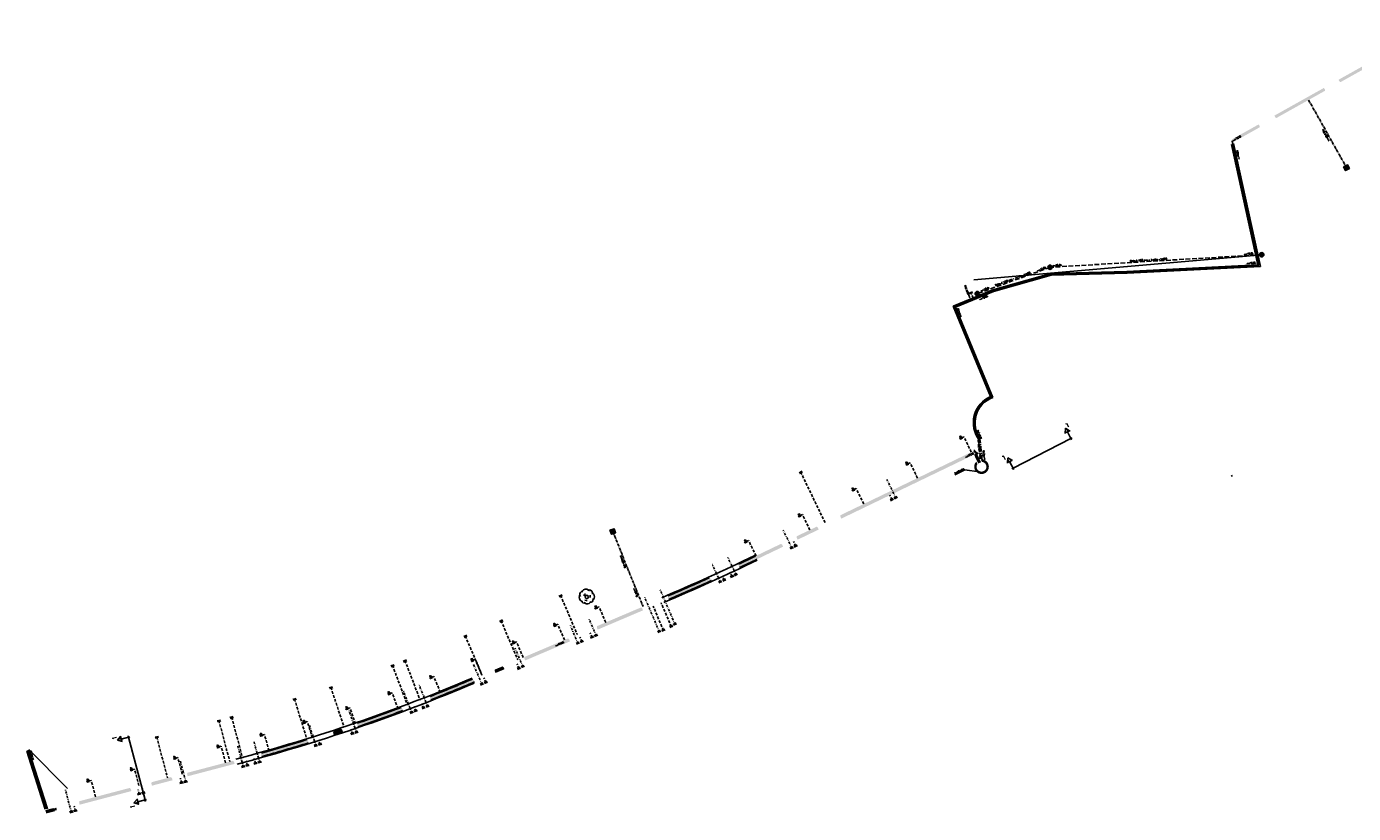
# Model space of a CAD drawing. Header units: metres. Extents: x -47485 to 186063, y 37957 to 328433.
# Tile 2 of 9: x 183529 to 183835, y 327531 to 327712. Entities that reach past the tile are written whole.
import ezdxf
from ezdxf.enums import TextEntityAlignment as Align

# ---------------------------------------------------------------- set-up
doc = ezdxf.new("R2010")
doc.units = ezdxf.units.M
doc.header["$LTSCALE"] = 0.2
for name, pattern in [('CENTER', [50.800000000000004, 31.75, -6.35, 6.35, -6.35]), ('CENTER4', [12.700000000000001, 7.9375, -1.5875, 1.5875, -1.5875]), ('CENTERx10', [20, 12.5, -2.5, 2.5, -2.5]), ('CENTERX5', [10, 6.25, -1.25, 1.25, -1.25]), ('DASHDOT3', [5.08, 2.54, -1.27, 0, -1.27]), ('DGN Style 3', [150.39170148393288, 107.4226439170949, -42.96905756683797]), ('HIDDEN', [9.524999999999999, 6.35, -3.175]), ('HIDDEN2', [4.762499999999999, 3.175, -1.5875])]:
    doc.linetypes.add(name, pattern=pattern)
for name, color, linetype in [('O_GRO_L_BOOM', 1, 'Continuous'), ('O_RIO_A_WATER', 254, 'Continuous'), ('O_RIO_L_BUIS', 4, 'CENTER'), ('O_RIO_L_HUISAANSLUITING_DWA', 3, 'DASHDOT3'), ('O_RIO_L_HUISAANSLUITING_RWA', 4, 'HIDDEN2'), ('O_RIO_L_KOKER', 7, 'Continuous'), ('O_RIO_L_KOLKAANSLUITING', 1, 'HIDDEN2'), ('O_RIO_L_STRENG_DWA', 7, 'DGN Style 3'), ('O_RIO_L_STRENG_RWA', 7, 'CENTERX5'), ('O_RIO_T_018_BUISDIAMETER', 1, 'Continuous'), ('O_RIO_T_VLOEIVLAK', 7, 'Continuous'), ('O_RIO_Z_KOLK', 1, 'Continuous'), ('O_RIO_Z_PUT_DWA', 3, 'Continuous'), ('O_RIO_Z_PUT_RWA', 4, 'Continuous'), ('O_WEGEN_L_HARDSTEENBAND200', 252, 'CENTERx10'), ('O_WEGEN_L_ROOSTERGOOT', 3, 'Continuous'), ('V_RIO_L_STRENG', 1, 'ZIGZAG3')]:
    doc.layers.add(name, color=color, linetype=linetype)
doc.layers.add('Z_ZZZ_L_AANDUIDING DWARSPROFIELEN', color=3, linetype='Continuous', plot=False)
doc.styles.add('ROMANS', font='romans.shx', dxfattribs={"width": 0.9})
doc.styles.add('ROMANS1_200_18', font='romans.shx', dxfattribs={"width": 0.9, "height": 0.36})
doc.styles.add('ROMANS1_200_25', font='romans.shx', dxfattribs={"width": 0.9, "height": 0.5})
doc.styles.add('ROMANS1_200_50', font='romans.shx', dxfattribs={"width": 0.9, "height": 1})
doc.linetypes.add('ZIGZAG3', pattern='A,0.000508,-1.016,[131,ltypeshp.shx,S=1.016,R=0,X=-1.016,Y=0],-2.032,[131,ltypeshp.shx,S=1.016,R=180,X=1.016,Y=0],-1.016', length=4.064508)
doc.dimstyles.new('1_200', dxfattribs={"dimscale": 0.2, "dimtxt": 1.8, "dimasz": 1.8, "dimexe": 1.8, "dimexo": 0.625, "dimgap": 0.9, "dimtad": 1, "dimlfac": -1, "dimzin": 0, "dimdsep": 46, "dimtxsty": 'ROMANS', "dimcen": 0.9, "dimse1": 1, "dimse2": 1, "dimadec": 0, "dimazin": 0, "dimtfac": 1, "dimtix": 1, "dimtofl": 0, "dimtmove": 2, "dimatfit": 3, "dimfxl": 1, "dimtolj": 1, "dimtzin": 0, "dimarcsym": 0})

# ---------------------------------------------------------------- blocks, each defined once
blk = doc.blocks.new('Boom-2')
at = {"layer": 'O_GRO_L_BOOM'}
for p, q in [((-4.987555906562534, -0.4629104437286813), (-4.872794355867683, 0.3096371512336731)), ((-4.872794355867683, 0.3096371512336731), (-4.483171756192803, 1.01546590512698)), ((-4.653961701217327, 0.9113948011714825), (-4.64327125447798, 1.854732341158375)), ((-4.219001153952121, 0.005409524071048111), (-4.653961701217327, 0.9113948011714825)), ((-4.64327125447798, 1.854732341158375), (-4.220289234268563, 2.697991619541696)), ((-4.220289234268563, 2.697991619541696), (-3.503770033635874, 3.251706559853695)), ((-3.503770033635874, 3.251706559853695), (-2.579108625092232, 3.463841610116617)), ((-3.381022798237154, 2.858091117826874), (-2.872645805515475, 3.753385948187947)), ((-2.872645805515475, 3.753385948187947), (-2.122767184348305, 4.44453141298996)), ((-2.122767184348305, 4.44453141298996), (-1.079351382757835, 4.846132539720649)), ((-1.957386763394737, 0.329601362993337), (-1.586440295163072, 1.258255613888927)), ((-1.586440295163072, 1.258255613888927), (-0.8699210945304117, 1.811970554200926)), ((-1.079351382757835, 4.846132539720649), (0.001416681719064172, 4.802082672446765)), ((0.001416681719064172, 4.802082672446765), (0.9300709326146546, 4.4311362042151)), ((0.5884910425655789, 4.222993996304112), (1.598547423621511, 4.48716459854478)), ((0.9300709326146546, 4.4311362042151), (1.706611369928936, 3.733293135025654)), ((1.598547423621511, 4.48716459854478), (2.560561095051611, 4.253648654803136)), ((2.172226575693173, 0.8552378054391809), (2.332326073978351, 0.01597136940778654)), ((2.332326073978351, 0.01597136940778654), (2.2175645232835, -0.7565762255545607)), ((2.560561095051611, 4.253648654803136), (3.422496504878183, 3.607841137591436)), ((3.359770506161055, 2.749898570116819), (4.03223983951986, 2.222845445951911)), ((3.422496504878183, 3.607841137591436), (3.857457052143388, 2.701855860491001)), ((3.857457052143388, 2.701855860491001), (3.813407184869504, 1.621087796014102)), ((4.03223983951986, 2.222845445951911), (4.63799033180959, 1.420931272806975)), ((4.63799033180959, 1.420931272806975), (4.935520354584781, 0.5483054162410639)), ((4.935520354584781, 0.5483054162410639), (5.010224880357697, -0.3429965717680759)), ((-4.912851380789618, -1.354212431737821), (-4.987555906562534, -0.4629104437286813)), ((-4.581961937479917, -2.089407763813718), (-4.912851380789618, -1.354212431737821)), ((-4.080282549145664, -2.720531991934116), (-4.581961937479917, -2.089407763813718)), ((-3.407813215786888, -3.247585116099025), (-4.080282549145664, -2.720531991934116)), ((-3.337101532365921, -3.555805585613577), (-3.46384161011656, -2.579108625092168)), ((-2.668625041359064, -3.499777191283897), (-3.407813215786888, -3.247585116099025)), ((-2.697991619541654, -4.220289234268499), (-3.337101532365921, -3.555805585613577)), ((-1.821372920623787, -4.505840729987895), (-2.697991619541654, -4.220289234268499)), ((-1.100860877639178, -4.535207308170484), (-1.858725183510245, -4.060189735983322)), ((-0.8967115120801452, -4.293705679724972), (-1.821372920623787, -4.505840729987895)), ((-0.4963984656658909, -2.644539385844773), (-1.235586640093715, -2.3923473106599)), ((-0.309637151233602, -4.872794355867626), (-1.100860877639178, -4.535207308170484)), ((0.30950854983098, -2.621870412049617), (-0.4963984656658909, -2.644539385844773)), ((0.633700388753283, -4.883484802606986), (-0.309637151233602, -4.872794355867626)), ((1.506326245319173, -4.585954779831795), (0.633700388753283, -4.883484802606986)), ((2.222845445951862, -4.032239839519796), (1.506326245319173, -4.585954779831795)), ((2.787250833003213, -3.805421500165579), (1.981343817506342, -3.828090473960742)), ((2.697863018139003, -3.274375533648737), (2.222845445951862, -4.032239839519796)), ((3.522446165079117, -3.474532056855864), (2.787250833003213, -3.805421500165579)), ((4.049499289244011, -2.80206272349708), (3.522446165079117, -3.474532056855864)), ((4.387086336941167, -2.010838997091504), (3.72260268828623, -2.649948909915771)), ((4.164260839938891, -2.029515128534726), (4.049499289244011, -2.80206272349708)), ((4.056196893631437, -1.275643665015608), (4.164260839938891, -2.029515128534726)), ((4.810068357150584, -1.167579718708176), (4.387086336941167, -2.010838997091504)), ((5.010224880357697, -0.3429965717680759), (4.810068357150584, -1.167579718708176))]:
    blk.add_line(p, q, dxfattribs=at)
blk.add_circle((-0.03025623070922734, -0.2848553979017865), 1.103874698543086, dxfattribs=at)
blk = doc.blocks.new('Put DWA')
at = {"layer": 'O_RIO_Z_PUT_DWA'}
h = blk.add_hatch(color=0, dxfattribs=at)
edge = h.paths.add_edge_path()
edge.add_arc((0, 0), 0.5, 0, 360)
at = {"color": 0}
blk.add_circle((0, 0), 0.5, dxfattribs=at)
blk = doc.blocks.new('DP')
for p, q in [((1.73527716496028, 7.500002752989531), (-0.3444934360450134, 7.500002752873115)), ((0, 7.5), (0, -7.5)), ((1.73527716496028, 8.074158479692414), (1.620446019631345, 8.145951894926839)), ((2.653926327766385, 7.499811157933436), (1.620446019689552, 6.854101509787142)), ((2.655506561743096, 7.4988231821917), (1.73527716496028, 8.074158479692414)), ((1.73527716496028, 8.074158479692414), (1.735277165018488, 6.925847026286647)), ((1.73527716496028, -7.500002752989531), (-0.3444934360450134, -7.500002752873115)), ((2.653926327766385, -7.499811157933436), (1.620446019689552, -6.854101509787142)), ((1.73527716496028, -8.074158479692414), (1.620446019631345, -8.145951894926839)), ((1.73527716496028, -8.074158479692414), (1.735277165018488, -6.925847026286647)), ((2.655506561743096, -7.4988231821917), (1.73527716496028, -8.074158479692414))]:
    blk.add_line(p, q)
at = {"linetype": 'CENTER4'}
for p, q in [((0, 7.844496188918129), (0, 7.155509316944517)), ((0, -7.844496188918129), (0, -7.155509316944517))]:
    blk.add_line(p, q, dxfattribs=at)
at = {"flags": 128}
for points in [[(-6.691552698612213e-07, 7.155509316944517), (0, 7.500002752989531)], [(-6.691552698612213e-07, -7.155509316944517), (0, -7.500002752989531)]]:
    blk.add_lwpolyline(points, dxfattribs=at)
for points in [[(2.639057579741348, 7.500002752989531), (1.73527716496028, 7.500002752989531), (1.73527716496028, 8.074158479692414)], [(2.639057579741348, -7.500002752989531), (1.73527716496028, -7.500002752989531), (1.73527716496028, -8.074158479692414)]]:
    blk.add_solid(points)
at = {"style": 'ROMANS1_200_50', "width": 0.9}
for p in [(2.63905757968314, 8.648314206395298), (2.639057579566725, -7.787077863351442)]:
    blk.add_text('1', height=1, rotation=269.9998887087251, dxfattribs=at).set_placement(p)
blk = doc.blocks.new('KOLK_200')
at = {"color": 0}
for p, q in [((-0.2250000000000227, -0.1499999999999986), (0.2250000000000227, 0.1499999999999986)), ((-0.2250000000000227, 0.1499999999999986), (0.2250000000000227, -0.1499999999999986))]:
    blk.add_line(p, q, dxfattribs=at)
blk.add_lwpolyline([(-0.2250000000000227, 0.1499999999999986), (0.2250000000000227, 0.1499999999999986), (0.2250000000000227, -0.1499999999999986), (-0.2250000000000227, -0.1499999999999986)], close=True, dxfattribs=at)
at = {"color": 0, "style": 'ROMANS1_200_18', "width": 0.9}
blk.add_attdef('XX', text='', height=0.36, dxfattribs=at).set_placement((0, 0.1499999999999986), align=Align.BOTTOM_CENTER)
blk.add_attdef('XX', text='', height=0.36, dxfattribs=at).set_placement((0, -0.2700000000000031), align=Align.TOP_CENTER)
blk = doc.blocks.new('Put RWA')
blk.add_hatch(color=0).paths.add_polyline_path([(-0.5, 0.5), (-0.5, -0.5), (0.5, -0.5), (0.5, 0.5)])
at = {"color": 0}
blk.add_lwpolyline([(-0.5, 0.5), (0.5, 0.5), (0.5, -0.5), (-0.5, -0.5)], close=True, dxfattribs=at)

msp = doc.modelspace()

# ---------------------------------------------------------------- hatches: boundary and pattern name
at = {"layer": 'O_RIO_A_WATER'}
for points in [[(183831.7176406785, 327700.1329650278), (183853.7162516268, 327712.4442029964), (183853.9604327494, 327712.0078824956), (183853.9708070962, 327711.784499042), (183832.167065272, 327699.5823170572), (183831.9762924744, 327699.704742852)], [(183816.9062585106, 327691.8439666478), (183828.3600549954, 327698.2539356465), (183828.6042361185, 327697.8176151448), (183828.6146444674, 327697.5942507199), (183817.3353761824, 327691.2819541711), (183817.1504396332, 327691.407646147)], [(183807.0914537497, 327686.3512381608), (183813.2927193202, 327689.8216961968), (183813.5369004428, 327689.385375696), (183813.5473087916, 327689.1620112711), (183807.2467777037, 327685.6360005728)], [(183716.6855133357, 327599.4804722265), (183747.4564193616, 327614.3217768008), (183748.0838249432, 327613.7422111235), (183716.897947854, 327598.6947422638), (183716.6807349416, 327599.145096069)], [(183748.5107218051, 327611.4126464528), (183749.1727685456, 327611.7295851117), (183748.2901608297, 327613.5732464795), (183748.0838249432, 327613.7422111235), (183747.5272108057, 327613.4670826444)], [(183706.6018695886, 327594.6169680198), (183711.2013559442, 327596.8353745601), (183711.4667898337, 327596.6303261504), (183711.6840027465, 327596.1799723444), (183706.8143041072, 327593.8312380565), (183706.5970911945, 327594.2815918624)], [(183693.1692975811, 327588.1585486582), (183702.9583421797, 327592.8596359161), (183703.2237760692, 327592.6545875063), (183703.440988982, 327592.2042337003), (183693.3744320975, 327587.3707839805), (183693.1614351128, 327587.8231470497)], [(183660.456690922, 327573.8347479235), (183670.6422839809, 327578.1681919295), (183670.8977583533, 327577.950860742), (183671.0935033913, 327577.4907695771), (183660.6349977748, 327573.0412153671), (183660.438940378, 327573.5011736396)], [(183643.6993827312, 327566.7053783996), (183653.7816174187, 327570.9948487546), (183654.037091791, 327570.7775175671), (183654.2328368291, 327570.3174264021), (183643.8745474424, 327565.9105090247), (183643.6788024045, 327566.3706001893)], [(183636.8560973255, 327563.7939137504), (183638.6415918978, 327564.5535495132), (183638.8970662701, 327564.3362183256), (183639.0928113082, 327563.8761271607), (183637.0312620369, 327562.999044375), (183636.8355169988, 327563.4591355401)], [(183599.563011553, 327549.5332190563), (183601.3891786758, 327550.1355092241), (183601.6265252, 327549.8983058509), (183601.784455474, 327549.4239030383), (183599.6659790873, 327548.7332124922), (183599.5133491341, 327549.2013569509)], [(183565.854988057, 327539.9458533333), (183576.4029897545, 327542.7242094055), (183576.6244562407, 327542.4723114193), (183576.751812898, 327541.9888031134), (183565.913706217, 327539.1340330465), (183565.7863495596, 327539.6175413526)], [(183557.6015607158, 327537.7718908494), (183562.0819490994, 327538.9520304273), (183562.3034155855, 327538.7001324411), (183562.4307722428, 327538.2166241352), (183557.6610047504, 327536.9602617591), (183557.5331943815, 327537.4436505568)], [(183540.93533832, 327533.3819882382), (183552.5685077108, 327536.4461787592), (183552.7899741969, 327536.1942807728), (183552.9173308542, 327535.7107724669), (183540.9655212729, 327532.5626517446), (183540.8531970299, 327532.9890896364)], [(183534.9126716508, 327531.7956107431), (183535.134138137, 327531.5437127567), (183535.2614947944, 327531.060204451), (183533.2577855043, 327530.5324250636), (183533.0540148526, 327531.306038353)]]:
    msp.add_hatch(color=256, dxfattribs=at).paths.add_polyline_path(points)
h = msp.add_hatch(color=256, dxfattribs=at)
edge = h.paths.add_edge_path()
edge.add_line((183748.330327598, 327611.3262871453), (183748.0619032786, 327611.8869932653))
edge.add_arc((183749.2658008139, 327610.6853145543), 1.701000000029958, 135.0528477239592, 360.0010004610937)
edge.add_arc((183749.265800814, 327610.6853145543), 1.700999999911, 0.001000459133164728, 96.11040645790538)
edge.add_line((183749.0847384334, 327612.3766505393), (183749.3531627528, 327611.8159444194))
edge.add_arc((183749.2658008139, 327610.6853145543), 1.134000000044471, -0.0023425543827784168, 85.58162709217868, ccw=False)
edge.add_arc((183749.2658008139, 327610.6853145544), 1.134000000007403, 145.581627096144, 359.9976574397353, ccw=False)
h = msp.add_hatch(color=256, dxfattribs=at)
edge = h.paths.add_edge_path()
edge.add_arc((183479.0863339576, 328041.8890573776), 501.6999998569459, 293.2163551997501, 294.4075981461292)
edge.add_line((183686.4014139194, 327585.0265534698), (183686.662245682, 327584.8154957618))
edge.add_line((183686.662245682, 327584.8154957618), (183686.8689945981, 327584.3602432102))
edge.add_arc((183479.0863338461, 328041.8890576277), 502.5000001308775, 293.19919995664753, 294.42475338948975, ccw=False)
edge.add_line((183677.0356942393, 327580.0207854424), (183676.8387297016, 327580.4803558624))
edge.add_line((183676.8387297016, 327580.4803558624), (183676.8586124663, 327580.8152935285))
h = msp.add_hatch(color=256, dxfattribs=at)
edge = h.paths.add_edge_path()
edge.add_arc((183475.5034082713, 327928.7563922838), 399.000000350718, 291.529067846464, 293.0472481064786)
edge.add_line((183631.7079487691, 327561.6036423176), (183631.9749600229, 327561.3912194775))
edge.add_line((183631.9749600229, 327561.3912194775), (183632.1706921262, 327560.931158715))
edge.add_arc((183475.5034083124, 327928.7563921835), 399.8000002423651, 291.50745762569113, 293.07054155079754, ccw=False)
edge.add_line((183622.0790146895, 327556.7945234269), (183621.8959944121, 327557.2598229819))
edge.add_line((183621.8959944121, 327557.2598229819), (183621.9257183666, 327557.5940189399))
h = msp.add_hatch(color=256, dxfattribs=at)
edge = h.paths.add_edge_path()
edge.add_arc((183475.5034083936, 327928.7563919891), 399.0000000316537, 288.9546603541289, 290.4965448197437)
edge.add_line((183615.2136156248, 327555.0157626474), (183615.4595160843, 327554.7874388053))
edge.add_line((183615.4595160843, 327554.7874388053), (183615.6347679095, 327554.3191581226))
edge.add_arc((183475.5034083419, 327928.7563921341), 399.8000001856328, 288.9330365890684, 290.5181237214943, ccw=False)
edge.add_line((183605.2236656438, 327550.586198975), (183605.0617299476, 327551.0592496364))
edge.add_line((183605.0617299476, 327551.0592496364), (183605.1065241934, 327551.391803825))
h = msp.add_hatch(color=256, dxfattribs=at)
edge = h.paths.add_edge_path()
edge.add_arc((183475.5034083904, 327928.756392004), 399.000000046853, 285.6211115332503, 287.1985306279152)
edge.add_line((183593.4811454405, 327547.5972997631), (183593.7135033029, 327547.3552075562))
edge.add_line((183593.7135033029, 327547.3552075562), (183593.8615249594, 327546.8776202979))
edge.add_arc((183475.5034084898, 327928.7563916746), 399.799999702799, 285.5994877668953, 287.220109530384, ccw=False)
edge.add_line((183583.014110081, 327543.6830365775), (183582.8799556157, 327544.1647031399))
edge.add_line((183582.8799556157, 327544.1647031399), (183582.944011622, 327544.4940899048))

# ---------------------------------------------------------------- linework, layer by layer
at = {"flags": 128}
msp.add_lwpolyline([(183807.0181318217, 327608.7173196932), (183807.1363981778, 327608.393763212)], dxfattribs=at)
at = {"layer": 'O_RIO_L_BUIS', "ltscale": 0.1}
for p, q in [((183833.5676359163, 327679.8283926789), (183824.8151734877, 327695.467925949)), ((183747.3207318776, 327649.6776495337), (183746.8731082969, 327650.7910376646)), ((183664.111880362, 327595.7120399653), (183671.0887890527, 327578.3581567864))]:
    msp.add_line(p, q, dxfattribs=at)
at = {"layer": 'O_RIO_L_BUIS', "color": 7, "linetype": 'Continuous'}
for p, q in [((183747.1696337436, 327651.1258102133), (183746.4273749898, 327650.8273944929)), ((183747.2442376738, 327650.9402455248), (183746.5019789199, 327650.6418298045))]:
    msp.add_line(p, q, dxfattribs=at)
at = {"layer": 'O_RIO_L_HUISAANSLUITING_DWA'}
for p, q in [((183729.5015271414, 327603.4413662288), (183727.439174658, 327607.7173012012)), ((183705.4745909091, 327591.8527869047), (183703.4691751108, 327596.0106734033)), ((183688.9613824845, 327583.9958887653), (183687.0847371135, 327588.0902444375)), ((183692.5799319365, 327585.6718136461), (183690.6431978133, 327589.8104459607)), ((183678.4861824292, 327574.2274290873), (183675.0549328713, 327582.2748963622)), ((183674.8680393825, 327572.5141893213), (183671.385225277, 327580.7004095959)), ((183656.0808733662, 327569.7995811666), (183654.3143259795, 327573.951782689)), ((183660.2859533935, 327571.5886256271), (183658.5655322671, 327575.6324091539)), ((183643.3794497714, 327564.3957811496), (183641.5193130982, 327568.7679606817)), ((183633.8978872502, 327560.3618657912), (183631.8638747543, 327565.1427337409)), ((183621.3483033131, 327555.2188883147), (183619.3134473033, 327560.4305553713)), ((183617.6712742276, 327553.8039977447), (183615.67649029, 327559.0650249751)), ((183604.9386998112, 327549.2204841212), (183603.181307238, 327554.373588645)), ((183595.5452235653, 327546.1456725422), (183594.0405311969, 327550.9415966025)), ((183578.7710058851, 327541.2814852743), (183577.4651716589, 327546.1811634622)), ((183582.5728973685, 327542.3147734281), (183581.2323127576, 327547.1532917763)), ((183565.5025123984, 327537.7847940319), (183564.1930314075, 327542.7562258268)), ((183539.0575179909, 327530.8191513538), (183537.6794545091, 327536.0509559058)), ((183554.7496551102, 327534.9524787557), (183554.4439991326, 327536.1128986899))]:
    msp.add_line(p, q, dxfattribs=at)
at = {"layer": 'O_RIO_L_HUISAANSLUITING_DWA', "color": 7, "linetype": 'Continuous'}
for p, q in [((183729.0543589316, 327603.4477374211), (183729.7749250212, 327603.7952780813)), ((183729.1412440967, 327603.2675958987), (183729.8618101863, 327603.6151365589)), ((183705.0274226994, 327591.8591580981), (183705.74798879, 327592.2066987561)), ((183705.114307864, 327591.6790165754), (183705.8348739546, 327592.0265572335)), ((183692.1328689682, 327585.6834197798), (183692.8574546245, 327586.0225003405)), ((183692.2176391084, 327585.5022733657), (183692.9422247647, 327585.8413539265)), ((183688.5144254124, 327584.0110339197), (183689.2416728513, 327584.3443673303)), ((183688.5977587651, 327583.82922206), (183689.325006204, 327584.1625554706)), ((183674.4216881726, 327572.541948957), (183675.158057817, 327572.8546145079)), ((183674.4998545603, 327572.3578565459), (183675.2362242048, 327572.6705220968)), ((183678.0397900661, 327574.2545189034), (183678.7756897, 327574.5682890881)), ((183678.1182326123, 327574.070543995), (183678.8541322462, 327574.3843141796)), ((183655.6345024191, 327569.8270216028), (183656.3706482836, 327570.1402136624)), ((183655.712800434, 327569.6429851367), (183656.4489462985, 327569.9561771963)), ((183659.8395824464, 327571.6160660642), (183660.5757283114, 327571.9292581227)), ((183659.9178804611, 327571.4320295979), (183660.654026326, 327571.7452216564)), ((183642.9330788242, 327564.423221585), (183643.6692246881, 327564.7364136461)), ((183643.0113768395, 327564.239185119), (183643.7475227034, 327564.5523771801)), ((183633.451516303, 327560.389306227), (183634.1876621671, 327560.7024982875)), ((183633.5298143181, 327560.2052697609), (183634.2659601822, 327560.5184618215)), ((183620.9029567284, 327555.259710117), (183621.6481687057, 327555.550672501)), ((183620.9756973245, 327555.0734071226), (183621.7209093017, 327555.3643695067)), ((183617.2263502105, 327553.8491930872), (183617.9743849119, 327554.1328197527)), ((183617.2972568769, 327553.6621844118), (183618.0452915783, 327553.9458110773)), ((183604.4955541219, 327549.2806663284), (183605.2527329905, 327549.5388913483)), ((183604.5601103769, 327549.0913716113), (183605.3172892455, 327549.3495966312)), ((183595.1036957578, 327546.2167583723), (183595.8670089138, 327546.4562432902)), ((183595.1635669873, 327546.0259300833), (183595.9268801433, 327546.2654150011)), ((183582.1340182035, 327542.4007099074), (183582.904974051, 327542.6143148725)), ((183582.1874194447, 327542.2079709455), (183582.9583752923, 327542.4215759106)), ((183578.3329922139, 327541.3717295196), (183579.1060094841, 327541.577749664)), ((183578.38449725, 327541.178475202), (183579.1575145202, 327541.3844953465)), ((183565.0655302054, 327537.8799074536), (183565.8407924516, 327538.0773117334)), ((183565.1148812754, 327537.686091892), (183565.8901435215, 327537.8834961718)), ((183554.3119058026, 327535.043996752), (183555.0855190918, 327535.2477674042)), ((183554.3628484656, 327534.8505934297), (183555.1364617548, 327535.0543640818)), ((183538.6197686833, 327530.9106693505), (183539.3933819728, 327531.114440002)), ((183538.6707113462, 327530.7172660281), (183539.4443246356, 327530.9210366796))]:
    msp.add_line(p, q, dxfattribs=at)
at = {"layer": 'O_RIO_L_HUISAANSLUITING_RWA', "color": 7, "linetype": 'Continuous'}
for p, q in [((183707.8413155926, 327609.6540428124), (183707.1207495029, 327609.3065021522)), ((183707.9282007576, 327609.4739012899), (183707.207634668, 327609.1263606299)), ((183728.8742174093, 327603.3608522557), (183728.1536513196, 327603.0133115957)), ((183728.9611025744, 327603.1807107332), (183728.2405364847, 327602.8331700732)), ((183706.6486964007, 327592.6411245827), (183705.9281303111, 327592.2935839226)), ((183706.7355815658, 327592.4609830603), (183706.0150154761, 327592.1134424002)), ((183691.9513018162, 327585.5995487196), (183691.2267161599, 327585.260468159)), ((183692.0360719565, 327585.4184023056), (183691.3114863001, 327585.0793217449)), ((183690.1503185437, 327584.7619364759), (183689.4230711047, 327584.4286030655)), ((183690.2336518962, 327584.5801246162), (183689.5064044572, 327584.2467912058)), ((183652.4186557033, 327581.1085117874), (183651.6825098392, 327580.7953197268)), ((183652.4969537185, 327580.9244753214), (183651.7608078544, 327580.6112832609)), ((183638.6736652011, 327575.2607279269), (183637.9375193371, 327574.9475358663)), ((183638.7519632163, 327575.076691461), (183638.0158173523, 327574.7634994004)), ((183676.1086310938, 327573.1743067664), (183675.3724852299, 327572.8611147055)), ((183676.1869291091, 327572.9902703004), (183675.4507832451, 327572.6770782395)), ((183677.9178664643, 327574.0305445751), (183677.1819668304, 327573.7167743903)), ((183677.9963090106, 327573.8465696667), (183677.2604093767, 327573.5327994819)), ((183630.4052982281, 327571.742964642), (183629.669152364, 327571.4297725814)), ((183630.4835962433, 327571.5589281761), (183629.7474503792, 327571.2457361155)), ((183657.2908306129, 327570.5317037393), (183656.5546847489, 327570.2185116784)), ((183657.3691286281, 327570.3476672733), (183656.6329827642, 327570.0344752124)), ((183659.6555459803, 327571.5377680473), (183658.9194001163, 327571.2245759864)), ((183659.7338439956, 327571.3537315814), (183658.9976981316, 327571.0405395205)), ((183613.5844187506, 327564.9167292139), (183612.8361790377, 327564.6336438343)), ((183613.6551900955, 327564.7296692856), (183612.9069503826, 327564.4465839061)), ((183616.4657843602, 327566.0233301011), (183615.7198134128, 327565.7343191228)), ((183616.5380371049, 327565.8368373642), (183615.7920661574, 327565.547826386)), ((183642.7490423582, 327564.3449235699), (183642.0128964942, 327564.031731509)), ((183642.8273403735, 327564.1608871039), (183642.0911945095, 327563.8476950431)), ((183635.1078444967, 327561.093988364), (183634.3716986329, 327560.7807963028)), ((183635.186142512, 327560.909951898), (183634.4499966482, 327560.5967598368)), ((183599.3602108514, 327559.8251514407), (183598.5961819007, 327559.5879600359)), ((183599.4195087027, 327559.634144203), (183598.655479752, 327559.3969527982)), ((183590.9655927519, 327557.119610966), (183590.2015638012, 327556.8824195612)), ((183591.0248906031, 327556.9286037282), (183590.2608616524, 327556.6914123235)), ((183618.9089862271, 327554.4885189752), (183618.1609515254, 327554.2048923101)), ((183618.9798928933, 327554.3015102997), (183618.2318581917, 327554.0178836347)), ((183620.7162002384, 327555.1881310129), (183619.970988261, 327554.897168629)), ((183620.7889408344, 327555.0018280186), (183620.043728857, 327554.7108656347)), ((183573.5234678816, 327552.1413665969), (183572.7498545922, 327551.9375959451)), ((183573.5744105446, 327551.9479632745), (183572.8007972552, 327551.7441926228)), ((183576.4645596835, 327552.9209960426), (183575.6919154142, 327552.7135814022)), ((183576.5164133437, 327552.7278349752), (183575.7437690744, 327552.5204203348)), ((183559.1609612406, 327548.3582654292), (183558.3873479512, 327548.1544947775)), ((183559.2119039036, 327548.1648621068), (183558.4382906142, 327547.9610914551)), ((183604.3058569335, 327549.2172902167), (183603.548678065, 327548.9590651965)), ((183604.3704131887, 327549.0279954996), (183603.6132343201, 327548.7697704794)), ((183596.820777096, 327546.7567891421), (183596.0574639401, 327546.517304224)), ((183596.8806483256, 327546.5659608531), (183596.1173351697, 327546.3264759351)), ((183581.9409463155, 327542.3485102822), (183581.169990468, 327542.1349053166)), ((183581.994347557, 327542.1557713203), (183581.2233917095, 327541.9421663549)), ((183580.0719599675, 327541.8364796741), (183579.2989426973, 327541.6304595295)), ((183580.1234650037, 327541.6432253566), (183579.3504477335, 327541.437205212)), ((183564.8713597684, 327537.8253693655), (183564.097746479, 327537.6215987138)), ((183564.9223024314, 327537.6319660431), (183564.148689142, 327537.4281953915)), ((183556.0525357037, 327535.5024807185), (183555.2789224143, 327535.2987100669)), ((183556.1034783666, 327535.3090773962), (183555.3298650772, 327535.1053067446)), ((183540.3603985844, 327531.3691533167), (183539.586785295, 327531.1653826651)), ((183540.4113412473, 327531.1757499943), (183539.6377279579, 327530.9719793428))]:
    msp.add_line(p, q, dxfattribs=at)
at = {"layer": 'O_RIO_L_HUISAANSLUITING_RWA'}
for p, q in [((183707.4810325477, 327609.4802724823), (183713.1309838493, 327597.7660652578)), ((183728.6008195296, 327603.0069404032), (183728.0795085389, 327604.0877895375)), ((183706.375298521, 327592.2872127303), (183705.8539875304, 327593.3680618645)), ((183689.8700281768, 327584.4134579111), (183689.3700270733, 327585.5043312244)), ((183691.6737791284, 327585.2488620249), (183691.1651572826, 327586.3357426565)), ((183652.0505827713, 327580.9519157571), (183655.9028451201, 327571.8973216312)), ((183677.6283591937, 327573.6896845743), (183675.2524946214, 327579.2619089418)), ((183675.8188561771, 327572.83367427), (183673.4169449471, 327578.4792740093)), ((183638.3055922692, 327575.1041318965), (183642.1578546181, 327566.0495377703)), ((183630.0372252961, 327571.5863686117), (183633.8867302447, 327562.5382556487)), ((183657.0010556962, 327570.1910712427), (183656.5312676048, 327571.2952900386)), ((183659.3657710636, 327571.197135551), (183658.8959829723, 327572.3013543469)), ((183613.2102988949, 327564.7751865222), (183616.6922492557, 327555.5718381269)), ((183616.0927988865, 327565.878824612), (183619.6476339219, 327556.7033819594)), ((183642.4592674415, 327564.0042910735), (183641.9894793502, 327565.1085098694)), ((183634.8180695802, 327560.7533558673), (183634.3451500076, 327561.864935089)), ((183598.9788896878, 327559.7044835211), (183602.1009955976, 327550.3729212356)), ((183590.5835782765, 327557.0010152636), (183593.4934068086, 327547.601095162)), ((183618.6058755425, 327554.1596969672), (183618.1804342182, 327555.2817525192)), ((183620.4163348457, 327554.8563468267), (183619.9798899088, 327555.9741682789)), ((183573.1366612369, 327552.039481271), (183575.6430402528, 327542.5240378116)), ((183576.0782375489, 327552.8172887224), (183578.6212952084, 327543.3115821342)), ((183558.7741545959, 327548.2563801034), (183561.2805336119, 327538.740936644)), ((183603.9918237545, 327548.8988829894), (183603.6044850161, 327550.0346548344)), ((183596.4989917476, 327546.4462183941), (183596.1397632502, 327547.5911916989)), ((183579.7369563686, 327541.5402152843), (183579.4294319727, 327542.6940911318)), ((183581.6088696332, 327542.0489688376), (183581.2884611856, 327543.2054062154)), ((183555.7166717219, 327535.2071920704), (183555.4110157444, 327536.3676120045)), ((183564.5354957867, 327537.5300807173), (183564.2298398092, 327538.6905006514)), ((183540.0245346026, 327531.0738646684), (183539.718878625, 327532.2342846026))]:
    msp.add_line(p, q, dxfattribs=at)
at = {"layer": 'O_RIO_L_KOKER'}
for centre, radius, start, end in [((183754.1418765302, 327620.9297010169), 9.399999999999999, 224.6658291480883, 231.49938182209), ((183754.1418765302, 327620.9297010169), 9.2, 223.7783371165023, 231.8489818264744), ((183479.0863338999, 328041.8890575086), 501.5000000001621, 293.0472481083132, 295.748763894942), ((183479.0863338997, 328041.8890575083), 502.7, 293.0472481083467, 295.7487638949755), ((183479.0863338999, 328041.8890575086), 501.700000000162, 295.2592717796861, 295.748763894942), ((183479.0863338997, 328041.8890575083), 502.5, 295.2420966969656, 295.7487638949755), ((183479.0863338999, 328041.8890575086), 501.700000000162, 293.2163551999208, 294.4075981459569), ((183479.0863338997, 328041.8890575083), 502.5, 293.1991999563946, 294.4247817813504), ((183475.5034084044, 327928.7563919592), 398.7999999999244, 284.7565983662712, 293.0472481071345), ((183475.5034084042, 327928.7563919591), 399.9999999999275, 284.756598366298, 293.0472481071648), ((183475.5034084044, 327928.7563919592), 398.9999999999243, 291.5290678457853, 293.0472481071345), ((183475.5034084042, 327928.7563919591), 399.7999999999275, 291.5074576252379, 293.070541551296), ((183475.5034084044, 327928.7563919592), 398.9999999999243, 288.9546603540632, 290.4965448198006), ((183475.5034084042, 327928.7563919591), 399.7999999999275, 288.933036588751, 290.5186296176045), ((183475.5034084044, 327928.7563919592), 398.9999999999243, 288.1150639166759, 288.3911931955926), ((183475.5034084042, 327928.7563919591), 399.7999999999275, 288.0934401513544, 288.4127720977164), ((183475.5034084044, 327928.7563919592), 398.9999999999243, 285.6211115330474, 287.1985306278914), ((183475.5034084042, 327928.7563919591), 399.7999999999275, 285.5994877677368, 287.2201543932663)]:
    msp.add_arc(centre, radius, start, end, dxfattribs=at)
at = {"layer": 'O_RIO_L_KOLKAANSLUITING', "flags": 128}
for points in [[(183744.7444083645, 327617.3991712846), (183745.1947621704, 327617.6163841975), (183746.9107441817, 327614.0585891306)], [(183732.3150940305, 327611.4043122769), (183732.7654478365, 327611.6215251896), (183734.4814298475, 327608.0637301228)], [(183719.8893776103, 327605.411188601), (183720.3397314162, 327605.6284015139), (183722.0557134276, 327602.070606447)], [(183707.4555639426, 327599.4141594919), (183707.9059177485, 327599.6313724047), (183709.62189976, 327596.073577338)], [(183695.025743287, 327593.419176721), (183695.476338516, 327593.635888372), (183697.1881674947, 327590.0765874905)], [(183660.4613434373, 327578.1293548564), (183660.9214346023, 327578.3250998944), (183662.4678204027, 327574.6903796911)], [(183650.9374563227, 327574.0774325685), (183651.3975474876, 327574.2731776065), (183652.9439332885, 327570.6384574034)], [(183641.4145360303, 327570.0259216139), (183641.8746271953, 327570.221666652), (183643.4182387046, 327566.5934673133)], [(183631.8896820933, 327565.9735879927), (183632.3497732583, 327566.1693330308), (183633.8933847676, 327562.5411336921)], [(183622.3305408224, 327562.0053923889), (183622.7947106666, 327562.1912588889), (183624.2629526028, 327558.5245753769)], [(183612.6721949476, 327558.2847648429), (183613.1410487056, 327558.4584776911), (183614.5133093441, 327554.7547242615)], [(183602.9195468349, 327554.8183888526), (183603.3928153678, 327554.9796863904), (183604.666975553, 327551.2411301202)], [(183593.0792873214, 327551.6086553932), (183593.5565796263, 327551.7576253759), (183594.7333982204, 327547.9871580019)], [(183583.1616449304, 327548.6587642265), (183583.6426640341, 327548.7952216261), (183584.7206478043, 327544.9952753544)], [(183573.1707108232, 327545.957551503), (183573.6542191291, 327546.0849081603), (183574.6603367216, 327542.2651925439)], [(183563.1622753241, 327543.3213178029), (183563.64578363, 327543.4486744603), (183564.6519012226, 327539.6289588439)], [(183553.1536533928, 327540.6850349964), (183553.6371616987, 327540.8123916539), (183554.6432792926, 327536.9926760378)], [(183543.1412672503, 327538.0445798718), (183543.6243488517, 327538.1735456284), (183544.6428199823, 327534.3585432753)]]:
    msp.add_lwpolyline(points, dxfattribs=at)
at = {"layer": 'O_RIO_L_STRENG_DWA', "ltscale": 0.05}
for p, q in [((183814, 327659.7), (183765.0865487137, 327656.7889377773)), ((183765.0943476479, 327656.7894019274), (183748.3, 327650.7))]:
    msp.add_line(p, q, dxfattribs=at)
at = {"layer": 'O_RIO_L_STRENG_RWA'}
msp.add_line((183749.4257360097, 327612.1804429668), (183748.9111159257, 327616.9561552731), dxfattribs=at)
at = {"layer": 'O_WEGEN_L_ROOSTERGOOT', "color": 253}
for q in [(183807.1691157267, 327685.9936193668), (183807.5621725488, 327683.9480594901)]:
    msp.add_line((183807.1234930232, 327685.9680872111), q, dxfattribs=at)
at = {"layer": 'O_WEGEN_L_ROOSTERGOOT'}
for p, q in [((183751.8955694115, 327651.5564420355), (183742.7458943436, 327647.7988570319)), ((183752.027, 327651.178), (183743.2678633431, 327647.5808011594)), ((183742.7458943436, 327647.7988570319), (183751.329866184, 327626.896987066)), ((183743.2678633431, 327647.5808011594), (183751.8528143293, 327626.676546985)), ((183529.1953119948, 327545.2356795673), (183533.5206129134, 327531.6357625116)), ((183528.7700807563, 327544.922991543), (183533.0364905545, 327531.508244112))]:
    msp.add_line(p, q, dxfattribs=at)
at = {"layer": 'O_WEGEN_L_ROOSTERGOOT', "color": 252, "linetype": 'HIDDEN'}
for points, const_width in [([(183813.3766072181, 327657.1737084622), (183807.2677051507, 327685.3039283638)], 0.5), ([(183751.9612847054, 327651.3672210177), (183765.3146568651, 327655.1903482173), (183782.8755164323, 327655.598880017), (183813.3766072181, 327657.1737084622)], 0.4), ([(183751.9612847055, 327651.3672210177), (183743.1918850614, 327647.7658073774)], 0.4), ([(183528.9570707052, 327545.1599096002), (183533.2785517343, 327531.5720033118)], 0.5)]:
    msp.add_lwpolyline(points, dxfattribs=dict(at, const_width=const_width))
at = {"layer": 'O_WEGEN_L_ROOSTERGOOT'}
for points in [[(183813.0806081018, 327657.358691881), (183807.0396003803, 327685.1762724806)], [(183813.6726063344, 327656.9887250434), (183807.4958099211, 327685.4315842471)], [(183751.8955694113, 327651.5564420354), (183765.2843137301, 327655.3896964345), (183782.8680328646, 327655.798760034), (183813.0806081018, 327657.358691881)], [(183752.027, 327651.178), (183765.345, 327654.991), (183782.883, 327655.399), (183813.6726063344, 327656.9887250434)]]:
    msp.add_lwpolyline(points, dxfattribs=at)
at = {"layer": 'O_WEGEN_L_ROOSTERGOOT', "color": 252, "linetype": 'HIDDEN', "const_width": 0.4}
msp.add_lwpolyline([(183742.9309005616, 327647.8748353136), (183751.5901374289, 327626.7896958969, 0.4961112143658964), (183748.9111159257, 327616.9561552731)], format="xyb", dxfattribs=at)
at = {"layer": 'O_WEGEN_L_ROOSTERGOOT'}
for radius, start in [(6.599999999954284, 113.7339770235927), (6.199999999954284, 110.1275600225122)]:
    msp.add_arc((183753.9863048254, 327620.8551881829), radius, start, 217.5334064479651, dxfattribs=at)
at = {"layer": 'V_RIO_L_STRENG'}
msp.add_line((183529.2, 327545.3), (183538.2, 327536.3), dxfattribs=at)
msp.add_lwpolyline([(183814, 327659.7), (183747.5, 327653.9)], dxfattribs=at)

# ---------------------------------------------------------------- block references
at = {"layer": 'O_RIO_Z_KOLK'}
ref = msp.add_blockref('KOLK_200', (183744.5417491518, 327617.3014254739), dxfattribs=dict(at, rotation=25.74876389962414))
ref.add_attrib('XX', 'sk', dxfattribs={"layer": '0', "color": 0, "height": 0.36, "rotation": 25.74876389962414, "style": 'ROMANS1_200_18', "width": 0.9}).set_placement((183744.476585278, 327617.4365316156), align=Align.BOTTOM_CENTER)
ref = msp.add_blockref('KOLK_200', (183732.1124348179, 327611.3065664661), dxfattribs=dict(at, rotation=25.74876390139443))
ref.add_attrib('XX', 'sk', dxfattribs={"layer": '0', "color": 0, "height": 0.36, "rotation": 25.74876390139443, "style": 'ROMANS1_200_18', "width": 0.9}).set_placement((183732.047270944, 327611.4416726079), align=Align.BOTTOM_CENTER)
ref = msp.add_blockref('KOLK_200', (183719.6867183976, 327605.3134427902), dxfattribs=dict(at, rotation=25.74876390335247))
ref.add_attrib('XX', 'sk', dxfattribs={"layer": '0', "color": 0, "height": 0.36, "rotation": 25.74876390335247, "style": 'ROMANS1_200_18', "width": 0.9}).set_placement((183719.6215545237, 327605.448548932), align=Align.BOTTOM_CENTER)
ref = msp.add_blockref('KOLK_200', (183707.2529047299, 327599.3164136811), dxfattribs=dict(at, rotation=25.74876390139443))
ref.add_attrib('XX', 'sk', dxfattribs={"layer": '0', "color": 0, "height": 0.36, "rotation": 25.74876390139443, "style": 'ROMANS1_200_18', "width": 0.9}).set_placement((183707.1877408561, 327599.4515198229), align=Align.BOTTOM_CENTER)
ref = msp.add_blockref('KOLK_200', (183694.822975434, 327593.321656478), dxfattribs=dict(at, rotation=25.68500850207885))
ref.add_attrib('XX', 'sk', dxfattribs={"layer": '0', "color": 0, "height": 0.36, "rotation": 25.68500850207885, "style": 'ROMANS1_200_18', "width": 0.9}).set_placement((183694.7579619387, 327593.4568350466), align=Align.BOTTOM_CENTER)
ref = msp.add_blockref('KOLK_200', (183660.2543024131, 327578.0412695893), dxfattribs=dict(at, rotation=23.04724810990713))
ref.add_attrib('XX', 'sk', dxfattribs={"layer": '0', "color": 0, "height": 0.36, "rotation": 23.04724810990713, "style": 'ROMANS1_200_18', "width": 0.9}).set_placement((183660.1955789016, 327578.1792969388), align=Align.BOTTOM_CENTER)
ref = msp.add_blockref('KOLK_200', (183650.7304152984, 327573.9893473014), dxfattribs=dict(at, rotation=23.04724810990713))
ref.add_attrib('XX', 'sk', dxfattribs={"layer": '0', "color": 0, "height": 0.36, "rotation": 23.04724810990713, "style": 'ROMANS1_200_18', "width": 0.9}).set_placement((183650.671691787, 327574.1273746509), align=Align.BOTTOM_CENTER)
ref = msp.add_blockref('KOLK_200', (183641.2072207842, 327569.9384808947), dxfattribs=dict(at, rotation=23.0472481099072))
ref.add_attrib('XX', 'sk', dxfattribs={"layer": '0', "color": 0, "height": 0.36, "rotation": 23.04724810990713, "style": 'ROMANS1_200_18', "width": 0.9}).set_placement((183641.1484972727, 327570.0765082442), align=Align.BOTTOM_CENTER)
ref = msp.add_blockref('KOLK_200', (183631.6826410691, 327565.8855027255), dxfattribs=dict(at, rotation=23.04724810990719))
ref.add_attrib('XX', 'sk', dxfattribs={"layer": '0', "color": 0, "height": 0.36, "rotation": 23.04724810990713, "style": 'ROMANS1_200_18', "width": 0.9}).set_placement((183631.6239175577, 327566.023530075), align=Align.BOTTOM_CENTER)
ref = msp.add_blockref('KOLK_200', (183622.1216108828, 327561.9218862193), dxfattribs=dict(at, rotation=21.78585062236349))
ref.add_attrib('XX', 'sk', dxfattribs={"layer": '0', "color": 0, "height": 0.36, "rotation": 21.78585062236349, "style": 'ROMANS1_200_18', "width": 0.9}).set_placement((183622.0659401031, 327562.0611728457), align=Align.BOTTOM_CENTER)
ref = msp.add_blockref('KOLK_200', (183612.461149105, 327558.2067606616), dxfattribs=dict(at, rotation=20.2847037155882))
ref.add_attrib('XX', 'sk', dxfattribs={"layer": '0', "color": 0, "height": 0.36, "rotation": 20.2847037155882, "style": 'ROMANS1_200_18', "width": 0.9}).set_placement((183612.4091463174, 327558.3474578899), align=Align.BOTTOM_CENTER)
ref = msp.add_blockref('KOLK_200', (183602.7065299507, 327554.7459402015), dxfattribs=dict(at, rotation=18.7835567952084))
ref.add_attrib('XX', 'sk', dxfattribs={"layer": '0', "color": 0, "height": 0.36, "rotation": 18.7835567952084, "style": 'ROMANS1_200_18', "width": 0.9}).set_placement((183602.6582308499, 327554.8879514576), align=Align.BOTTOM_CENTER)
ref = msp.add_blockref('KOLK_200', (183592.8644456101, 327551.541812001), dxfattribs=dict(at, rotation=17.28240987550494))
ref.add_attrib('XX', 'sk', dxfattribs={"layer": '0', "color": 0, "height": 0.36, "rotation": 17.28240987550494, "style": 'ROMANS1_200_18', "width": 0.9}).set_placement((183592.8198833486, 327551.6850398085), align=Align.BOTTOM_CENTER)
ref = msp.add_blockref('KOLK_200', (183582.9451264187, 327548.5975699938), dxfattribs=dict(at, rotation=15.78126295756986))
ref.add_attrib('XX', 'sk', dxfattribs={"layer": '0', "color": 0, "height": 0.36, "rotation": 15.78126295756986, "style": 'ROMANS1_200_18', "width": 0.9}).set_placement((183582.9043315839, 327548.7419160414), align=Align.BOTTOM_CENTER)
ref = msp.add_blockref('KOLK_200', (183572.9531320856, 327545.9002410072), dxfattribs=dict(at, rotation=14.75659837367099))
ref.add_attrib('XX', 'sk', dxfattribs={"layer": '0', "color": 0, "height": 0.36, "rotation": 14.75659837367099, "style": 'ROMANS1_200_18', "width": 0.9}).set_placement((183572.9149250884, 327546.0452934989), align=Align.BOTTOM_CENTER)
ref = msp.add_blockref('KOLK_200', (183562.9446965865, 327543.2640073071), dxfattribs=dict(at, rotation=14.75659837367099))
ref.add_attrib('XX', 'sk', dxfattribs={"layer": '0', "color": 0, "height": 0.36, "rotation": 14.75659837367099, "style": 'ROMANS1_200_18', "width": 0.9}).set_placement((183562.9064895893, 327543.4090597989), align=Align.BOTTOM_CENTER)
ref = msp.add_blockref('KOLK_200', (183552.9360746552, 327540.6277245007), dxfattribs=dict(at, rotation=14.75659836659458))
ref.add_attrib('XX', 'sk', dxfattribs={"layer": '0', "color": 0, "height": 0.36, "rotation": 14.75659836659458, "style": 'ROMANS1_200_18', "width": 0.9}).set_placement((183552.897867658, 327540.7727769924), align=Align.BOTTOM_CENTER)
ref = msp.add_blockref('KOLK_200', (183542.9232978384, 327537.9887736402), dxfattribs=dict(at, rotation=14.36083200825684))
ref.add_attrib('XX', 'sk', dxfattribs={"layer": '0', "color": 0, "height": 0.36, "rotation": 14.36083200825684, "style": 'ROMANS1_200_18', "width": 0.9}).set_placement((183542.886093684, 327538.1340865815), align=Align.BOTTOM_CENTER)
at = {"layer": 'O_RIO_Z_PUT_DWA'}
for p in [(183814, 327659.7), (183765.0865487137, 327656.7889377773), (183748.3, 327650.7)]:
    msp.add_blockref('Put DWA', p, dxfattribs=at)
at = {"layer": 'O_RIO_Z_PUT_RWA'}
for p, rotation in [((183833.5676359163, 327679.8283926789), 28.845934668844), ((183664.111880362, 327595.7120399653), 21.90196792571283)]:
    msp.add_blockref('Put RWA', p, dxfattribs=dict(at, rotation=rotation))
at = {"layer": 'O_WEGEN_L_HARDSTEENBAND200', "linetype": 'Continuous', "xscale": 0.3500000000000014, "yscale": 0.3500000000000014, "zscale": 0.3500000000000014}
msp.add_blockref('Boom-2', (183658.1003702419, 327580.697648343), dxfattribs=at)
at = {"layer": 'Z_ZZZ_L_AANDUIDING DWARSPROFIELEN'}
for p, rotation in [((183763.2250720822, 327613.7857583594), 117.1889236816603), ((183554.1641983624, 327540.9268469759), 194.7565983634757)]:
    msp.add_blockref('DP', p, dxfattribs=dict(at, rotation=rotation))

# ---------------------------------------------------------------- texts
at = {"layer": 'O_RIO_L_KOKER', "insert": (183742.9373453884, 327609.3927497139), "char_height": 0.4050000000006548, "width": 10.8924046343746, "attachment_point": 1, "rotation": 25.68755131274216, "style": 'ROMANS1_200_25'}
msp.add_mtext('kunstwerk', dxfattribs=at)
at = {"layer": 'O_RIO_T_018_BUISDIAMETER', "style": 'ROMANS1_200_18', "width": 0.9}
for s, rotation, p in [('PVC %%C160mm', 299.2329934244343, (183828.5209181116, 327687.1875223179)), ('Beton %%C 1250 mm - L=49m -1:1000', 3.405915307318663, (183787.8331680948, 327658.2125741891)), ('Beton %%C 1250 mm - L=18m -1:1000', 19.92995555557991, (183756.5956481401, 327653.8317451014)), ('PVC %%C250mm', 291.5703397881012, (183745.7282330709, 327651.0435085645)), ('Beton 400x300 mm', 96.15033305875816, (183749.0461439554, 327614.8252456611)), ('PVC %%C200mm', 111.5703397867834, (183666.7241353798, 327588.8520187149))]:
    msp.add_text(s, height=0.36, rotation=rotation, dxfattribs=at).set_placement(p, align=Align.BOTTOM_CENTER)
at = {"layer": 'O_RIO_T_VLOEIVLAK', "width": 10.60417571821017, "attachment_point": 1, "style": 'ROMANS1_200_18'}
for s, insert, char_height, rotation in [('vv=76.70', (183807.2533685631, 327686.26449457), 0.36, 29.232993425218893), ('vv=76.80', (183808.5599624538, 327681.7245436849), 0.36, 102.25239755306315), ('vv=75.58', (183809.8924122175, 327660.0252806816), 0.36, 3.405915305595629), ('vv=75.53', (183762.0647655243, 327656.1760178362), 0.36, 19.929955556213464), ('vv=75.53', (183765.6171787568, 327657.3550586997), 0.36, 3.405915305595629), ('vv=76.85', (183810.4971266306, 327657.8876147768), 0.36, 2.955663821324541), ('vv=76.95', (183748.7167362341, 327649.5464924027), 0.36, 21.717805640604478), ('vv=75.51', (183749.0557184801, 327651.5406262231), 0.36, 19.929955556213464), ('vv=76.95', (183744.3488812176, 327645.291287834), 0.36, 112.32695643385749), ('vv=77.10', (183749.0787259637, 327617.1223141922), 0.36, 114.66205512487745), ('vv=77.10', (183745.472733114, 327613.0774891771), 0.36, 25.74876389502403), ('vv=77.10', (183749.7472972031, 327612.3201112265), 0.36, 94.9090812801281), ('vv=77.75', (183669.149195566, 327582.5992237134), 0.3599999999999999, 291.90196792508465), ('vv=77.75', (183650.7814254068, 327569.4860771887), 0.36, 23.047248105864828), ('vv=78.38', (183530.0687712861, 327542.9773060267), 0.36, 107.64268143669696), ('vv=78.40', (183533.5661036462, 327531.2336672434), 0.36, 14.756598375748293)]:
    msp.add_mtext(s, dxfattribs=dict(at, insert=insert, char_height=char_height, rotation=rotation))

# ---------------------------------------------------------------- leaders
at = {"layer": 'O_RIO_L_KOKER'}
msp.add_leader([(183748.6936532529, 327609.4882583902), (183745.4049159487, 327609.9717489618), (183743.0729060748, 327608.8500523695)], dimstyle='1_200', override={"dimgap": 0.9, "dimtad": 0}, dxfattribs=at)

doc.saveas('drawing.dxf')
